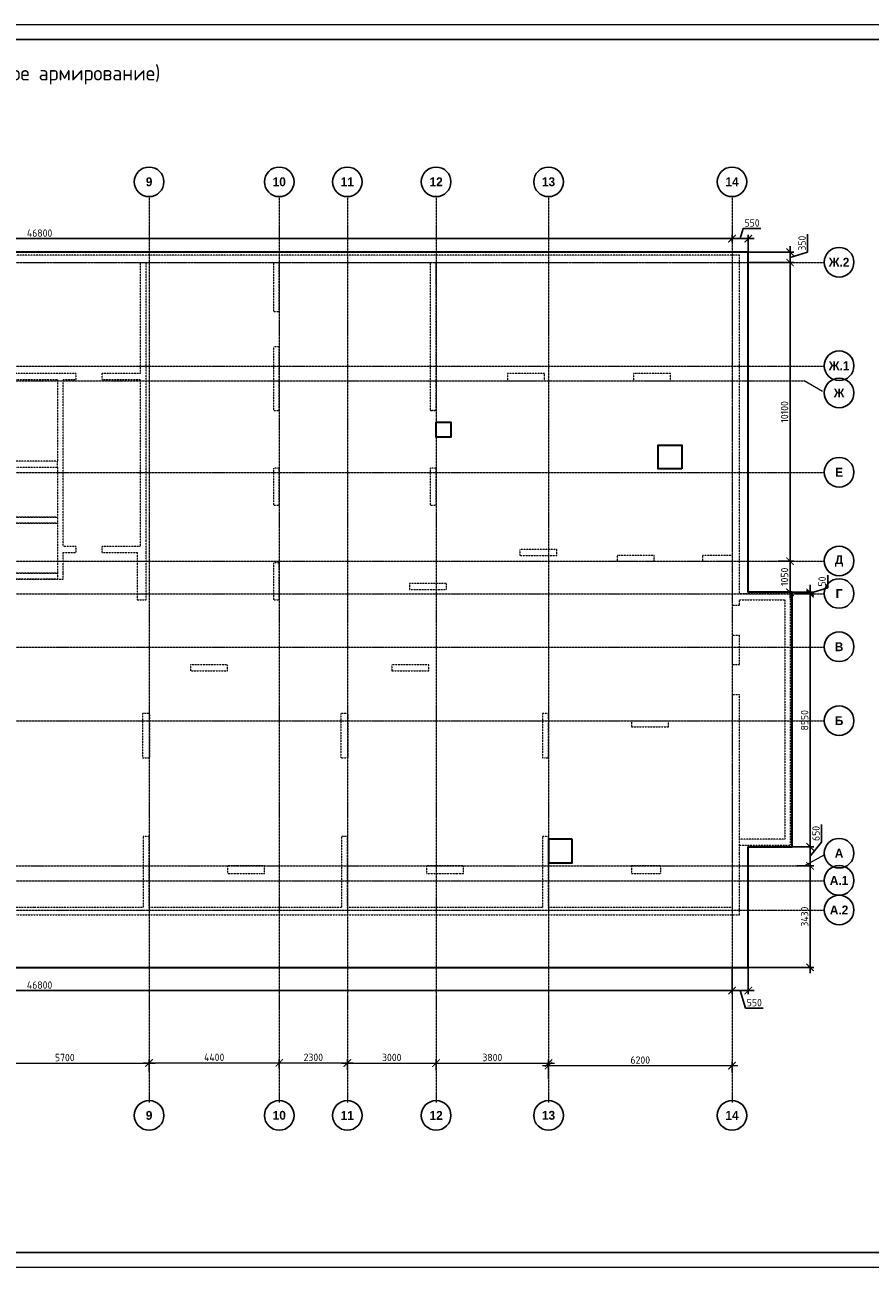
# Model space of a CAD drawing. Header units: millimetres. Extents: x -56135 to 1694203, y -446411 to -23139.
# Tile 144 of 256: x 751999 to 780565, y -194785 to -152785. Entities that reach past the tile are written whole.
import ezdxf

# ---------------------------------------------------------------- set-up
doc = ezdxf.new("R2010")
doc.units = ezdxf.units.MM
for name, pattern in [('01 Штриховая _4 мм_', [6, 3.5, -2.5]), ('______5', [1100, 800, -100, 100, -100]), ('осевая', [50.8, 31.75, -6.35, 6.35, -6.35])]:
    doc.linetypes.add(name, pattern=pattern)
for name, color, linetype, lineweight in [('0 Фундамент', 5, 'Continuous', 30), ('ВК_задание стр текст', 1, 'Continuous', 5), ('Оси', 40, '______5', 18), ('РАЗМЕРЫ', 1, 'Continuous', 9), ('СТЕНЫ', 3, 'Continuous', 30), ('ТОНКИЕ', 7, 'Continuous', 9), ('Узлы', 7, 'Continuous', 0)]:
    doc.layers.add(name, color=color, linetype=linetype, lineweight=lineweight)
doc.layers.add('ТОЛСТЫЕ_ОСНОВНЫЕ', color=6, linetype='Continuous')
doc.styles.add('Century Gothic', font='GOTHIC.TTF')
doc.styles.add('GOST-2.304_Type-B', font='GOST_Common.ttf')
doc.dimstyles.new('СПДС', dxfattribs={"dimscale": 100, "dimtxt": 2.5, "dimasz": 2.5, "dimexe": 1.25, "dimexo": 0, "dimtad": 1, "dimdec": 0, "dimtxsty": 'GOST-2.304_Type-B', "dimblk": 'ARCHTICK', "dimcen": 2.5, "dimdle": 2, "dimadec": 0, "dimazin": 2, "dimtfac": 0.75, "dimtdec": 0, "dimtmove": 1, "dimatfit": 3, "dimfxl": 1, "dimtolj": 1, "dimarcsym": 1})

# ---------------------------------------------------------------- blocks, each defined once
blk = doc.blocks.new('NSY101')
at = {"color": 0, "linetype": 'ByBlock', "lineweight": -2}
blk.add_circle((0, 0), 50, dxfattribs=at)
blk = doc.blocks.new('_ArchTick')
at = {"color": 0, "linetype": 'ByBlock', "const_width": 0.15}
blk.add_lwpolyline([(-0.5, -0.5), (0.5, 0.5)], dxfattribs=at)
blk = doc.blocks.new('*D1010')
at = {"layer": 'DEFPOINTS', "color": 0, "transparency": 16777216}
for p in [(495855, -133821), (501555, -133561), (501555, -133840)]:
    blk.add_point(p, dxfattribs=at)
at = {"layer": 'РАЗМЕРЫ', "color": 0, "lineweight": -2, "transparency": 16777216}
for p, q in [((495855, -133821), (495855, -133436)), ((501555, -133840), (501555, -133436)), ((495655, -133561), (501755, -133561))]:
    blk.add_line(p, q, dxfattribs=at)
at = {"layer": 'РАЗМЕРЫ', "color": 0, "lineweight": -2, "transparency": 16777216, "xscale": 250, "yscale": 250, "zscale": 250, "rotation": 180}
blk.add_blockref('_ArchTick', (495855, -133561), dxfattribs=at)
at = {"layer": 'РАЗМЕРЫ', "color": 0, "lineweight": -2, "transparency": 16777216, "xscale": 250, "yscale": 250, "zscale": 250}
blk.add_blockref('_ArchTick', (501555, -133561), dxfattribs=at)
at = {"layer": 'РАЗМЕРЫ', "color": 0, "transparency": 16777216, "insert": (498705, -133373), "char_height": 250, "attachment_point": 5, "style": 'GOST-2.304_Type-B'}
blk.add_mtext('\\A1;5700', dxfattribs=at)
blk = doc.blocks.new('*D1011')
at = {"layer": 'DEFPOINTS', "color": 0, "transparency": 16777216}
for p in [(505955, -133554), (501555, -133840), (505955, -133736)]:
    blk.add_point(p, dxfattribs=at)
at = {"layer": 'РАЗМЕРЫ', "color": 0, "lineweight": -2, "transparency": 16777216}
for p, q in [((501355, -133554), (506155, -133554)), ((501555, -133840), (501555, -133429)), ((505955, -133736), (505955, -133429))]:
    blk.add_line(p, q, dxfattribs=at)
at = {"layer": 'РАЗМЕРЫ', "color": 0, "lineweight": -2, "transparency": 16777216, "xscale": 250, "yscale": 250, "zscale": 250, "rotation": 180}
blk.add_blockref('_ArchTick', (501555, -133554), dxfattribs=at)
at = {"layer": 'РАЗМЕРЫ', "color": 0, "lineweight": -2, "transparency": 16777216, "xscale": 250, "yscale": 250, "zscale": 250}
blk.add_blockref('_ArchTick', (505955, -133554), dxfattribs=at)
at = {"layer": 'РАЗМЕРЫ', "color": 0, "transparency": 16777216, "insert": (503755, -133366), "char_height": 250, "attachment_point": 5, "style": 'GOST-2.304_Type-B'}
blk.add_mtext('\\A1;4400', dxfattribs=at)
blk = doc.blocks.new('*D1012')
at = {"layer": 'DEFPOINTS', "color": 0, "transparency": 16777216}
for p in [(508255, -133554), (505955, -133736), (508255, -133793)]:
    blk.add_point(p, dxfattribs=at)
at = {"layer": 'РАЗМЕРЫ', "color": 0, "lineweight": -2, "transparency": 16777216}
for p, q in [((505755, -133554), (508455, -133554)), ((505955, -133736), (505955, -133429)), ((508255, -133793), (508255, -133429))]:
    blk.add_line(p, q, dxfattribs=at)
at = {"layer": 'РАЗМЕРЫ', "color": 0, "lineweight": -2, "transparency": 16777216, "xscale": 250, "yscale": 250, "zscale": 250, "rotation": 180}
blk.add_blockref('_ArchTick', (505955, -133554), dxfattribs=at)
at = {"layer": 'РАЗМЕРЫ', "color": 0, "lineweight": -2, "transparency": 16777216, "xscale": 250, "yscale": 250, "zscale": 250}
blk.add_blockref('_ArchTick', (508255, -133554), dxfattribs=at)
at = {"layer": 'РАЗМЕРЫ', "color": 0, "transparency": 16777216, "insert": (507105, -133366), "char_height": 250, "attachment_point": 5, "style": 'GOST-2.304_Type-B'}
blk.add_mtext('\\A1;2300', dxfattribs=at)
blk = doc.blocks.new('*D1013')
at = {"layer": 'DEFPOINTS', "color": 0, "transparency": 16777216}
for p in [(511255, -133558), (508255, -133793), (511255, -133811)]:
    blk.add_point(p, dxfattribs=at)
at = {"layer": 'РАЗМЕРЫ', "color": 0, "lineweight": -2, "transparency": 16777216}
for p, q in [((508055, -133558), (511455, -133558)), ((508255, -133793), (508255, -133433)), ((511255, -133811), (511255, -133433))]:
    blk.add_line(p, q, dxfattribs=at)
at = {"layer": 'РАЗМЕРЫ', "color": 0, "lineweight": -2, "transparency": 16777216, "xscale": 250, "yscale": 250, "zscale": 250, "rotation": 180}
blk.add_blockref('_ArchTick', (508255, -133558), dxfattribs=at)
at = {"layer": 'РАЗМЕРЫ', "color": 0, "lineweight": -2, "transparency": 16777216, "xscale": 250, "yscale": 250, "zscale": 250}
blk.add_blockref('_ArchTick', (511255, -133558), dxfattribs=at)
at = {"layer": 'РАЗМЕРЫ', "color": 0, "transparency": 16777216, "insert": (509755, -133371), "char_height": 250, "attachment_point": 5, "style": 'GOST-2.304_Type-B'}
blk.add_mtext('\\A1;3000', dxfattribs=at)
blk = doc.blocks.new('*D1014')
at = {"layer": 'DEFPOINTS', "color": 0, "transparency": 16777216}
for p in [(515055, -133560), (511255, -133811), (515055, -134097)]:
    blk.add_point(p, dxfattribs=at)
at = {"layer": 'РАЗМЕРЫ', "color": 0, "lineweight": -2, "transparency": 16777216}
for p, q in [((511055, -133560), (515255, -133560)), ((511255, -133811), (511255, -133435)), ((515055, -134097), (515055, -133435))]:
    blk.add_line(p, q, dxfattribs=at)
at = {"layer": 'РАЗМЕРЫ', "color": 0, "lineweight": -2, "transparency": 16777216, "xscale": 250, "yscale": 250, "zscale": 250, "rotation": 180}
blk.add_blockref('_ArchTick', (511255, -133560), dxfattribs=at)
at = {"layer": 'РАЗМЕРЫ', "color": 0, "lineweight": -2, "transparency": 16777216, "xscale": 250, "yscale": 250, "zscale": 250}
blk.add_blockref('_ArchTick', (515055, -133560), dxfattribs=at)
at = {"layer": 'РАЗМЕРЫ', "color": 0, "transparency": 16777216, "insert": (513155, -133372), "char_height": 250, "attachment_point": 5, "style": 'GOST-2.304_Type-B'}
blk.add_mtext('\\A1;3800', dxfattribs=at)
blk = doc.blocks.new('*D2136')
at = {"layer": 'DEFPOINTS', "color": 0, "transparency": 16777216}
for p in [(521255, -133647), (521255, -133875), (515055, -134097)]:
    blk.add_point(p, dxfattribs=at)
at = {"layer": 'РАЗМЕРЫ', "color": 0, "lineweight": -2, "transparency": 16777216}
for p, q in [((515055, -134097), (515055, -133522)), ((521255, -133875), (521255, -133522)), ((514855, -133647), (521455, -133647))]:
    blk.add_line(p, q, dxfattribs=at)
at = {"layer": 'РАЗМЕРЫ', "color": 0, "lineweight": -2, "transparency": 16777216, "xscale": 250, "yscale": 250, "zscale": 250, "rotation": 180}
blk.add_blockref('_ArchTick', (515055, -133647), dxfattribs=at)
at = {"layer": 'РАЗМЕРЫ', "color": 0, "lineweight": -2, "transparency": 16777216, "xscale": 250, "yscale": 250, "zscale": 250}
blk.add_blockref('_ArchTick', (521255, -133647), dxfattribs=at)
at = {"layer": 'РАЗМЕРЫ', "color": 0, "transparency": 16777216, "insert": (518155, -133460), "char_height": 250, "attachment_point": 5, "style": 'GOST-2.304_Type-B'}
blk.add_mtext('\\A1;6200', dxfattribs=at)
blk = doc.blocks.new('*D1083')
at = {"layer": 'DEFPOINTS', "color": 0, "transparency": 16777216}
for p in [(775897, -160013), (775897, -160132), (729097, -160470)]:
    blk.add_point(p, dxfattribs=at)
at = {"layer": 'РАЗМЕРЫ', "color": 0, "lineweight": -2, "transparency": 16777216}
for p, q in [((728897, -160013), (776097, -160013)), ((729097, -160470), (729097, -159888)), ((775897, -160132), (775897, -159888))]:
    blk.add_line(p, q, dxfattribs=at)
at = {"layer": 'РАЗМЕРЫ', "color": 0, "lineweight": -2, "transparency": 16777216, "xscale": 250, "yscale": 250, "zscale": 250, "rotation": 180}
blk.add_blockref('_ArchTick', (729097, -160013), dxfattribs=at)
at = {"layer": 'РАЗМЕРЫ', "color": 0, "lineweight": -2, "transparency": 16777216, "xscale": 250, "yscale": 250, "zscale": 250}
blk.add_blockref('_ArchTick', (775897, -160013), dxfattribs=at)
at = {"layer": 'РАЗМЕРЫ', "color": 0, "transparency": 16777216, "insert": (752497, -159826), "char_height": 250, "attachment_point": 5, "style": 'GOST-2.304_Type-B'}
blk.add_mtext('\\A1;46800', dxfattribs=at)
blk = doc.blocks.new('*D1084')
at = {"layer": 'DEFPOINTS', "color": 0, "transparency": 16777216}
for p in [(776447, -160013), (775897, -160132), (776447, -160470)]:
    blk.add_point(p, dxfattribs=at)
at = {"layer": 'РАЗМЕРЫ', "color": 0, "lineweight": -2, "transparency": 16777216}
for p, q in [((775697, -160013), (776647, -160013)), ((775897, -160132), (775897, -159888)), ((776172, -160013), (776275, -159670)), ((776275, -159670), (776875, -159670)), ((776447, -160470), (776447, -159888))]:
    blk.add_line(p, q, dxfattribs=at)
at = {"layer": 'РАЗМЕРЫ', "color": 0, "lineweight": -2, "transparency": 16777216, "xscale": 250, "yscale": 250, "zscale": 250, "rotation": 180}
blk.add_blockref('_ArchTick', (775897, -160013), dxfattribs=at)
at = {"layer": 'РАЗМЕРЫ', "color": 0, "lineweight": -2, "transparency": 16777216, "xscale": 250, "yscale": 250, "zscale": 250}
blk.add_blockref('_ArchTick', (776447, -160013), dxfattribs=at)
at = {"layer": 'РАЗМЕРЫ', "color": 0, "transparency": 16777216, "insert": (776575, -159482), "char_height": 250, "attachment_point": 5, "style": 'GOST-2.304_Type-B'}
blk.add_mtext('\\A1;550', dxfattribs=at)
blk = doc.blocks.new('*D1085')
at = {"layer": 'DEFPOINTS', "color": 0, "transparency": 16777216}
for p in [(776447, -160470), (776447, -160820), (777859, -160820)]:
    blk.add_point(p, dxfattribs=at)
at = {"layer": 'РАЗМЕРЫ', "color": 0, "lineweight": -2, "transparency": 16777216}
for p, q in [((778453, -160467), (778453, -159867)), ((777859, -160270), (777859, -161020)), ((776447, -160470), (777984, -160470)), ((776447, -160820), (777984, -160820)), ((777859, -160645), (778453, -160467))]:
    blk.add_line(p, q, dxfattribs=at)
at = {"layer": 'РАЗМЕРЫ', "color": 0, "lineweight": -2, "transparency": 16777216, "xscale": 250, "yscale": 250, "zscale": 250}
for p, rotation in [((777859, -160470), 90), ((777859, -160820), 270)]:
    blk.add_blockref('_ArchTick', p, dxfattribs=dict(at, rotation=rotation))
at = {"layer": 'РАЗМЕРЫ', "color": 0, "transparency": 16777216, "insert": (778265, -160167), "char_height": 250, "attachment_point": 5, "rotation": 90, "style": 'GOST-2.304_Type-B'}
blk.add_mtext('\\A1;350', dxfattribs=at)
blk = doc.blocks.new('*D1086')
at = {"layer": 'DEFPOINTS', "color": 0, "transparency": 16777216}
for p in [(776447, -160820), (777447, -170920), (777859, -170920)]:
    blk.add_point(p, dxfattribs=at)
at = {"layer": 'РАЗМЕРЫ', "color": 0, "lineweight": -2, "transparency": 16777216}
for p, q in [((776447, -160820), (777984, -160820)), ((777859, -160620), (777859, -171120)), ((777447, -170920), (777984, -170920))]:
    blk.add_line(p, q, dxfattribs=at)
at = {"layer": 'РАЗМЕРЫ', "color": 0, "lineweight": -2, "transparency": 16777216, "xscale": 250, "yscale": 250, "zscale": 250}
for p, rotation in [((777859, -160820), 90), ((777859, -170920), 270)]:
    blk.add_blockref('_ArchTick', p, dxfattribs=dict(at, rotation=rotation))
at = {"layer": 'РАЗМЕРЫ', "color": 0, "transparency": 16777216, "insert": (777672, -165870), "char_height": 250, "attachment_point": 5, "rotation": 90, "style": 'GOST-2.304_Type-B'}
blk.add_mtext('\\A1;10100', dxfattribs=at)
blk = doc.blocks.new('*D1087')
at = {"layer": 'DEFPOINTS', "color": 0, "transparency": 16777216}
for p in [(777447, -170920), (777453, -171970), (777859, -171970)]:
    blk.add_point(p, dxfattribs=at)
at = {"layer": 'РАЗМЕРЫ', "color": 0, "lineweight": -2, "transparency": 16777216}
for p, q in [((777447, -170920), (777984, -170920)), ((777859, -170720), (777859, -172170)), ((777453, -171970), (777984, -171970))]:
    blk.add_line(p, q, dxfattribs=at)
at = {"layer": 'РАЗМЕРЫ', "color": 0, "lineweight": -2, "transparency": 16777216, "xscale": 250, "yscale": 250, "zscale": 250}
for p, rotation in [((777859, -170920), 90), ((777859, -171970), 270)]:
    blk.add_blockref('_ArchTick', p, dxfattribs=dict(at, rotation=rotation))
at = {"layer": 'РАЗМЕРЫ', "color": 0, "transparency": 16777216, "insert": (777672, -171445), "char_height": 250, "attachment_point": 5, "rotation": 90, "style": 'GOST-2.304_Type-B'}
blk.add_mtext('\\A1;1050', dxfattribs=at)
blk = doc.blocks.new('*D1088')
at = {"layer": 'DEFPOINTS', "color": 0, "transparency": 16777216}
for p in [(777927, -171970), (778019, -172020), (778537, -171970)]:
    blk.add_point(p, dxfattribs=at)
at = {"layer": 'РАЗМЕРЫ', "color": 0, "lineweight": -2, "transparency": 16777216}
for p, q in [((778537, -171970), (778537, -171720)), ((779130, -171817), (779130, -171392)), ((777927, -171970), (778662, -171970)), ((778019, -172020), (778662, -172020)), ((778537, -171995), (779130, -171817)), ((778537, -172020), (778537, -171970)), ((778537, -172020), (778537, -171970)), ((778537, -172020), (778537, -172270))]:
    blk.add_line(p, q, dxfattribs=at)
at = {"layer": 'РАЗМЕРЫ', "color": 0, "lineweight": -2, "transparency": 16777216, "xscale": 250, "yscale": 250, "zscale": 250}
for p, rotation in [((778537, -171970), 270), ((778537, -172020), 90)]:
    blk.add_blockref('_ArchTick', p, dxfattribs=dict(at, rotation=rotation))
at = {"layer": 'РАЗМЕРЫ', "color": 0, "transparency": 16777216, "insert": (778943, -171605), "char_height": 250, "attachment_point": 5, "rotation": 90, "style": 'GOST-2.304_Type-B'}
blk.add_mtext('\\A1;50', dxfattribs=at)
blk = doc.blocks.new('*D1089')
at = {"layer": 'DEFPOINTS', "color": 0, "transparency": 16777216}
for p in [(778340, -172020), (777927, -180570), (778537, -180570)]:
    blk.add_point(p, dxfattribs=at)
at = {"layer": 'РАЗМЕРЫ', "color": 0, "lineweight": -2, "transparency": 16777216}
for p, q in [((778340, -172020), (778662, -172020)), ((778537, -171820), (778537, -180770)), ((777927, -180570), (778662, -180570))]:
    blk.add_line(p, q, dxfattribs=at)
at = {"layer": 'РАЗМЕРЫ', "color": 0, "lineweight": -2, "transparency": 16777216, "xscale": 250, "yscale": 250, "zscale": 250}
for p, rotation in [((778537, -172020), 90), ((778537, -180570), 270)]:
    blk.add_blockref('_ArchTick', p, dxfattribs=dict(at, rotation=rotation))
at = {"layer": 'РАЗМЕРЫ', "color": 0, "transparency": 16777216, "insert": (778349, -176295), "char_height": 250, "attachment_point": 5, "rotation": 90, "style": 'GOST-2.304_Type-B'}
blk.add_mtext('\\A1;8550', dxfattribs=at)
blk = doc.blocks.new('*D1090')
at = {"layer": 'DEFPOINTS', "color": 0, "transparency": 16777216}
for p in [(778294, -180570), (778093, -181220), (778537, -181220)]:
    blk.add_point(p, dxfattribs=at)
at = {"layer": 'РАЗМЕРЫ', "color": 0, "lineweight": -2, "transparency": 16777216}
for p, q in [((778924, -180422), (778924, -179822)), ((778294, -180570), (778662, -180570)), ((778537, -180370), (778537, -181420)), ((778537, -180895), (778924, -180422)), ((778093, -181220), (778662, -181220))]:
    blk.add_line(p, q, dxfattribs=at)
at = {"layer": 'РАЗМЕРЫ', "color": 0, "lineweight": -2, "transparency": 16777216, "xscale": 250, "yscale": 250, "zscale": 250}
for p, rotation in [((778537, -180570), 90), ((778537, -181220), 270)]:
    blk.add_blockref('_ArchTick', p, dxfattribs=dict(at, rotation=rotation))
at = {"layer": 'РАЗМЕРЫ', "color": 0, "transparency": 16777216, "insert": (778736, -180122), "char_height": 250, "attachment_point": 5, "rotation": 90, "style": 'GOST-2.304_Type-B'}
blk.add_mtext('\\A1;650', dxfattribs=at)
blk = doc.blocks.new('*D1091')
at = {"layer": 'DEFPOINTS', "color": 0, "transparency": 16777216}
for p in [(778093, -181220), (776447, -184650), (778537, -184650)]:
    blk.add_point(p, dxfattribs=at)
at = {"layer": 'РАЗМЕРЫ', "color": 0, "lineweight": -2, "transparency": 16777216}
for p, q in [((778093, -181220), (778662, -181220)), ((778537, -181020), (778537, -184850)), ((776447, -184650), (778662, -184650))]:
    blk.add_line(p, q, dxfattribs=at)
at = {"layer": 'РАЗМЕРЫ', "color": 0, "lineweight": -2, "transparency": 16777216, "xscale": 250, "yscale": 250, "zscale": 250}
for p, rotation in [((778537, -181220), 90), ((778537, -184650), 270)]:
    blk.add_blockref('_ArchTick', p, dxfattribs=dict(at, rotation=rotation))
at = {"layer": 'РАЗМЕРЫ', "color": 0, "transparency": 16777216, "insert": (778349, -182935), "char_height": 250, "attachment_point": 5, "rotation": 90, "style": 'GOST-2.304_Type-B'}
blk.add_mtext('\\A1;3430', dxfattribs=at)
blk = doc.blocks.new('*D1092')
at = {"layer": 'DEFPOINTS', "color": 0, "transparency": 16777216}
for p in [(775897, -184650), (776447, -184650), (775897, -185434)]:
    blk.add_point(p, dxfattribs=at)
at = {"layer": 'РАЗМЕРЫ', "color": 0, "lineweight": -2, "transparency": 16777216}
for p, q in [((775897, -184650), (775897, -185559)), ((776447, -184650), (776447, -185559)), ((776647, -185434), (775697, -185434)), ((776172, -185434), (776350, -186028)), ((776350, -186028), (776950, -186028))]:
    blk.add_line(p, q, dxfattribs=at)
at = {"layer": 'РАЗМЕРЫ', "color": 0, "lineweight": -2, "transparency": 16777216, "xscale": 250, "yscale": 250, "zscale": 250, "rotation": 180}
blk.add_blockref('_ArchTick', (775897, -185434), dxfattribs=at)
at = {"layer": 'РАЗМЕРЫ', "color": 0, "lineweight": -2, "transparency": 16777216, "xscale": 250, "yscale": 250, "zscale": 250}
blk.add_blockref('_ArchTick', (776447, -185434), dxfattribs=at)
at = {"layer": 'РАЗМЕРЫ', "color": 0, "transparency": 16777216, "insert": (776650, -185840), "char_height": 250, "attachment_point": 5, "style": 'GOST-2.304_Type-B'}
blk.add_mtext('\\A1;550', dxfattribs=at)
blk = doc.blocks.new('*D1093')
at = {"layer": 'DEFPOINTS', "color": 0, "transparency": 16777216}
for p in [(775897, -184650), (729097, -185232), (729097, -185434)]:
    blk.add_point(p, dxfattribs=at)
at = {"layer": 'РАЗМЕРЫ', "color": 0, "lineweight": -2, "transparency": 16777216}
for p, q in [((775897, -184650), (775897, -185559)), ((776097, -185434), (728897, -185434)), ((729097, -185232), (729097, -185559))]:
    blk.add_line(p, q, dxfattribs=at)
at = {"layer": 'РАЗМЕРЫ', "color": 0, "lineweight": -2, "transparency": 16777216, "xscale": 250, "yscale": 250, "zscale": 250, "rotation": 180}
blk.add_blockref('_ArchTick', (729097, -185434), dxfattribs=at)
at = {"layer": 'РАЗМЕРЫ', "color": 0, "lineweight": -2, "transparency": 16777216, "xscale": 250, "yscale": 250, "zscale": 250}
blk.add_blockref('_ArchTick', (775897, -185434), dxfattribs=at)
at = {"layer": 'РАЗМЕРЫ', "color": 0, "transparency": 16777216, "insert": (752497, -185247), "char_height": 250, "attachment_point": 5, "style": 'GOST-2.304_Type-B'}
blk.add_mtext('\\A1;46800', dxfattribs=at)
blk = doc.blocks.new('*U43')
at = {"layer": 'ТОЛСТЫЕ_ОСНОВНЫЕ', "color": 6}
blk.add_lwpolyline([(20, 5), (886, 5), (886, 415), (20, 415)], close=True, dxfattribs=at)
at = {"layer": 'ТОНКИЕ'}
blk.add_lwpolyline([(0, 0), (891, 0), (891, 420), (0, 420)], close=True, dxfattribs=at)
blk = doc.blocks.new('ов')
at = {"layer": '0 Фундамент', "lineweight": 30}
blk.add_lwpolyline([(720980, -157611), (720180, -157611), (720180, -156811), (720980, -156811)], close=True, dxfattribs=at)
blk = doc.blocks.new('вк')
at = {"layer": '0 Фундамент', "color": 5, "ltscale": 100}
for p, q in [((-521352, -942718), (-521352, -943318)), ((-521352, -943318), (-520752, -943318))]:
    blk.add_line(p, q, dxfattribs=at)
for points in [[(-525152, -928418), (-524652, -928418), (-524652, -928918), (-525152, -928918)], [(-520552, -942518), (-521352, -942518), (-521352, -943318), (-520552, -943318)]]:
    blk.add_lwpolyline(points, close=True, dxfattribs=at)
blk = doc.blocks.new('стены  тп')
at = {"layer": 'СТЕНЫ', "color": 251, "linetype": '01 Штриховая _4 мм_', "lineweight": 0, "true_color": 0x636466}
for p, q in [((589762, -316376, 3100), (542387, -316376, 3100)), ((542712, -316626, 3100), (569512, -316626, 3100)), ((569512, -316626, 3100), (569512, -320376, 3100)), ((569712, -316626, 3100), (579312, -316626, 3100)), ((569712, -326014, 3100), (569712, -316626, 3100)), ((574012, -316626, 3100), (574012, -318276, 3100)), ((574212, -318276, 3100), (574212, -316626, 3100)), ((579312, -316626, 3100), (579312, -317376, 3100)), ((579312, -316626, 3100), (579312, -321626, 3100)), ((579512, -316626, 3100), (585086, -316626, 3100)), ((579512, -317376, 3100), (579512, -316626, 3100)), ((579512, -321626, 3100), (579512, -316626, 3100)), ((585086, -316626, 3100), (589512, -316626, 3100)), ((589512, -316626, 3100), (589512, -326526, 3100)), ((589762, -327826, 3100), (589762, -316376, 3100)), ((574012, -319476, 3100), (574012, -321626, 3100)), ((574212, -321626, 3100), (574212, -319476, 3100)), ((567332, -320376, 3100), (563962, -320376, 3100)), ((567332, -320376, 3100), (567332, -320576, 3100)), ((568232, -320576, 3100), (568232, -320376, 3100)), ((569512, -320376, 3100), (568232, -320376, 3100)), ((582172, -320376, 3100), (581922, -320376, 3100)), ((581922, -320376, 3100), (581922, -320626, 3100)), ((582292, -320376, 3100), (582172, -320376, 3100)), ((582172, -320376, 3100), (582172, -320376, 3100)), ((583172, -320376, 3100), (582292, -320376, 3100)), ((583172, -320496, 3100), (583172, -320376, 3100)), ((586312, -320376, 3100), (586187, -320376, 3100)), ((586187, -320376, 3100), (586187, -320626, 3100)), ((587312, -320376, 3100), (586312, -320376, 3100)), ((587437, -320376, 3100), (587312, -320376, 3100)), ((587437, -320626, 3100), (587437, -320376, 3100)), ((564942, -320576, 3100), (566712, -320576, 3100)), ((566712, -320576, 3100), (566712, -323346, 3100)), ((566912, -320576, 3100), (567332, -320576, 3100)), ((566912, -326226, 3100), (566912, -320576, 3100)), ((568232, -320576, 3100), (569512, -320576, 3100)), ((569512, -320576, 3100), (569512, -326226, 3100)), ((581922, -320626, 3100), (582172, -320626, 3100)), ((582172, -320626, 3100), (582292, -320626, 3100)), ((582292, -320626, 3100), (583172, -320626, 3100)), ((583172, -320626, 3100), (583172, -320496, 3100)), ((586187, -320626, 3100), (586312, -320626, 3100)), ((586312, -320626, 3100), (587312, -320626, 3100)), ((587312, -320626, 3100), (587437, -320626, 3100)), ((574012, -321626, 3100), (574212, -321626, 3100)), ((579312, -321626, 3100), (579512, -321626, 3100)), ((566712, -323346, 3100), (564942, -323346, 3100)), ((564942, -323546, 3100), (566712, -323546, 3100)), ((566712, -323546, 3100), (566712, -325236, 3100)), ((574212, -323576, 3100), (574012, -323576, 3100)), ((574012, -323576, 3100), (574012, -324826, 3100)), ((574212, -323696, 3100), (574212, -323576, 3100)), ((574212, -324826, 3100), (574212, -323696, 3100)), ((579392, -323576, 3100), (579312, -323576, 3100)), ((579312, -323576, 3100), (579312, -323696, 3100)), ((579312, -323696, 3100), (579312, -324826, 3100)), ((579512, -323576, 3100), (579392, -323576, 3100)), ((579512, -324826, 3100), (579512, -323576, 3100)), ((574012, -324826, 3100), (574132, -324826, 3100)), ((574132, -324826, 3100), (574212, -324826, 3100)), ((579312, -324826, 3100), (579432, -324826, 3100)), ((579432, -324826, 3100), (579512, -324826, 3100)), ((566712, -325236, 3100), (564942, -325236, 3100)), ((564942, -325436, 3100), (566712, -325436, 3100)), ((566712, -325436, 3100), (566712, -327126, 3100)), ((567332, -326226, 3100), (566912, -326226, 3100)), ((567332, -326226, 3100), (567332, -326426, 3100)), ((568232, -326426, 3100), (568232, -326226, 3100)), ((569512, -326226, 3100), (568232, -326226, 3100)), ((569712, -326426, 3100), (569712, -326014, 3100)), ((583587, -326326, 3100), (582337, -326326, 3100)), ((582337, -326326, 3100), (582337, -326526, 3100)), ((583587, -326526, 3100), (583587, -326326, 3100)), ((566912, -327126, 3100), (566912, -326426, 3100)), ((566912, -326426, 3100), (567332, -326426, 3100)), ((568232, -326426, 3100), (569412, -326426, 3100)), ((569412, -326426, 3100), (569412, -328026, 3100)), ((569712, -328026, 3100), (569712, -326426, 3100)), ((582337, -326526, 3100), (583587, -326526, 3100)), ((586882, -326526, 3100), (585632, -326526, 3100)), ((585632, -326526, 3100), (585632, -326646, 3100)), ((585632, -326646, 3100), (585632, -326726, 3100)), ((585632, -326726, 3100), (586882, -326726, 3100)), ((586882, -326646, 3100), (586882, -326526, 3100)), ((586882, -326726, 3100), (586882, -326646, 3100)), ((589512, -326526, 3100), (588512, -326526, 3100)), ((588512, -326526, 3100), (588512, -326646, 3100)), ((588512, -326646, 3100), (588512, -326726, 3100)), ((588512, -326726, 3100), (589512, -326726, 3100)), ((589512, -326726, 3100), (589512, -328226, 3100)), ((566712, -327126, 3100), (564942, -327126, 3100)), ((566912, -327326, 3100), (566912, -327126, 3100)), ((574012, -326776, 3100), (574012, -328026, 3100)), ((574212, -326776, 3100), (574012, -326776, 3100)), ((574212, -328026, 3100), (574212, -326776, 3100)), ((564742, -327326, 3100), (566912, -327326, 3100)), ((579862, -327476, 3100), (578612, -327476, 3100)), ((578612, -327476, 3100), (578612, -327676, 3100)), ((579862, -327676, 3100), (579862, -327476, 3100)), ((578612, -327676, 3100), (579862, -327676, 3100)), ((591492, -327826, 3100), (589762, -327826, 3100)), ((591492, -328026, 3100), (591492, -327826, 3100)), ((569412, -328026, 3100), (569712, -328026, 3100)), ((574012, -328026, 3100), (574212, -328026, 3100)), ((589762, -328226, 3100), (589512, -328226, 3100)), ((589762, -328026, 3100), (591292, -328026, 3100)), ((589762, -328226, 3100), (589762, -328026, 3100)), ((591292, -328026, 3100), (591292, -336126, 3100)), ((591492, -336326, 3100), (591492, -328026, 3100)), ((589512, -329226, 3100), (589762, -329226, 3100)), ((589512, -329226, 3100), (589512, -329626, 3100)), ((589762, -330226, 3100), (589762, -329226, 3100)), ((589512, -329626, 3100), (589512, -329746, 3100)), ((589512, -329746, 3100), (589512, -330226, 3100)), ((572462, -330226, 3100), (571212, -330226, 3100)), ((571212, -330226, 3100), (571212, -330426, 3100)), ((571212, -330426, 3100), (572462, -330426, 3100)), ((572462, -330426, 3100), (572462, -330226, 3100)), ((579262, -330226, 3100), (578012, -330226, 3100)), ((578012, -330226, 3100), (578012, -330426, 3100)), ((578012, -330426, 3100), (579262, -330426, 3100)), ((579262, -330426, 3100), (579262, -330226, 3100)), ((589762, -330226, 3100), (589512, -330226, 3100)), ((589512, -331226, 3100), (589512, -338426, 3100)), ((589512, -331226, 3100), (589762, -331226, 3100)), ((589762, -336626, 3100), (589762, -331226, 3100)), ((569837, -331876, 3100), (569587, -331876, 3100)), ((569587, -331876, 3100), (569587, -332306, 3100)), ((569837, -331996, 3100), (569837, -331876, 3100)), ((569837, -333376, 3100), (569837, -331996, 3100)), ((576537, -331876, 3100), (576287, -331876, 3100)), ((576287, -331876, 3100), (576287, -331876, 3100)), ((576287, -331876, 3100), (576287, -331996, 3100)), ((576287, -331996, 3100), (576287, -333376, 3100)), ((576537, -331996, 3100), (576537, -331876, 3100)), ((576537, -333376, 3100), (576537, -331996, 3100)), ((583112, -331876, 3100), (583112, -331996, 3100)), ((583192, -331876, 3100), (583112, -331876, 3100)), ((583112, -331996, 3100), (583112, -333376, 3100)), ((583312, -331876, 3100), (583192, -331876, 3100)), ((583312, -333376, 3100), (583312, -331876, 3100)), ((587362, -332126, 3100), (586112, -332126, 3100)), ((586112, -332126, 3100), (586112, -332326, 3100)), ((587362, -332326, 3100), (587362, -332126, 3100)), ((569587, -332306, 3100), (569587, -332426, 3100)), ((569587, -332426, 3100), (569587, -333376, 3100)), ((586112, -332326, 3100), (587362, -332326, 3100)), ((569587, -333376, 3100), (569812, -333376, 3100)), ((569812, -333376, 3100), (569837, -333376, 3100)), ((576287, -333376, 3100), (576512, -333376, 3100)), ((576512, -333376, 3100), (576537, -333376, 3100)), ((583112, -333376, 3100), (583192, -333376, 3100)), ((583192, -333376, 3100), (583312, -333376, 3100)), ((583312, -333376, 3100), (583312, -333376, 3100)), ((569692, -336026, 3100), (569612, -336026, 3100)), ((569612, -336026, 3100), (569612, -336146, 3100)), ((569612, -336146, 3100), (569612, -338426, 3100)), ((569812, -336026, 3100), (569692, -336026, 3100)), ((569812, -338426, 3100), (569812, -336026, 3100)), ((576512, -336026, 3100), (576312, -336026, 3100)), ((576312, -336026, 3100), (576312, -336146, 3100)), ((576312, -336146, 3100), (576312, -338426, 3100)), ((576512, -336146, 3100), (576512, -336026, 3100)), ((576512, -338426, 3100), (576512, -336146, 3100)), ((583192, -336026, 3100), (583112, -336026, 3100)), ((583112, -336026, 3100), (583112, -336146, 3100)), ((583112, -336146, 3100), (583112, -338426, 3100)), ((583312, -336026, 3100), (583192, -336026, 3100)), ((583312, -338426, 3100), (583312, -336026, 3100)), ((591292, -336126, 3100), (589762, -336126, 3100)), ((589762, -336326, 3100), (591492, -336326, 3100)), ((589762, -338676, 3100), (589762, -336626, 3100)), ((572713, -337026, 3100), (572463, -337026, 3100)), ((572463, -337026, 3100), (572463, -337276, 3100)), ((572833, -337026, 3100), (572713, -337026, 3100)), ((573713, -337026, 3100), (572833, -337026, 3100)), ((573713, -337276, 3100), (573713, -337026, 3100)), ((579312, -337026, 3100), (579187, -337026, 3100)), ((579187, -337026, 3100), (579187, -337276, 3100)), ((580192, -337026, 3100), (579312, -337026, 3100)), ((580312, -337026, 3100), (580192, -337026, 3100)), ((580437, -337026, 3100), (580312, -337026, 3100)), ((580437, -337276, 3100), (580437, -337026, 3100)), ((587112, -337026, 3100), (586112, -337026, 3100)), ((586112, -337026, 3100), (586112, -337276, 3100)), ((587112, -337276, 3100), (587112, -337026, 3100)), ((572463, -337276, 3100), (572713, -337276, 3100)), ((572713, -337276, 3100), (573543, -337276, 3100)), ((573543, -337276, 3100), (573663, -337276, 3100)), ((573663, -337276, 3100), (573713, -337276, 3100)), ((579187, -337276, 3100), (579312, -337276, 3100)), ((579312, -337276, 3100), (580192, -337276, 3100)), ((580192, -337276, 3100), (580312, -337276, 3100)), ((580312, -337276, 3100), (580437, -337276, 3100)), ((586112, -337276, 3100), (587112, -337276, 3100)), ((565812, -338426, 3100), (564112, -338426, 3100)), ((565932, -338426, 3100), (565812, -338426, 3100)), ((567632, -338426, 3100), (565932, -338426, 3100)), ((567752, -338426, 3100), (567632, -338426, 3100)), ((569612, -338426, 3100), (567752, -338426, 3100)), ((573542, -338426, 3100), (569812, -338426, 3100)), ((573662, -338426, 3100), (573542, -338426, 3100)), ((576312, -338426, 3100), (573662, -338426, 3100)), ((578212, -338426, 3100), (576512, -338426, 3100)), ((578332, -338426, 3100), (578212, -338426, 3100)), ((580192, -338426, 3100), (578332, -338426, 3100)), ((580312, -338426, 3100), (580192, -338426, 3100)), ((583112, -338426, 3100), (580312, -338426, 3100)), ((587602, -338426, 3100), (583312, -338426, 3100)), ((587852, -338426, 3100), (587602, -338426, 3100)), ((589512, -338426, 3100), (587852, -338426, 3100)), ((564162, -338676, 3100), (589512, -338676, 3100)), ((589512, -338676, 3100), (589762, -338676, 3100))]:
    blk.add_line(p, q, dxfattribs=at)
at = {"layer": 'СТЕНЫ', "color": 251, "linetype": '01 Штриховая _4 мм_', "lineweight": 0, "true_color": 0x636466, "transparency": 33554687}
for p, q in [((574012, -320376, 3100), (574012, -321626, 3100)), ((574212, -321626, 3100), (574212, -320376, 3100)), ((579312, -320376, 3100), (579312, -321626, 3100)), ((579512, -321626, 3100), (579512, -320376, 3100)), ((574012, -321626, 3100), (574212, -321626, 3100)), ((579312, -321626, 3100), (579512, -321626, 3100)), ((579512, -321626, 3100), (579312, -321626, 3100))]:
    blk.add_line(p, q, dxfattribs=at)
at = {"layer": 'СТЕНЫ', "color": 251, "linetype": '01 Штриховая _4 мм_', "lineweight": 0, "true_color": 0x636466, "elevation": 3100}
for points in [[(574012, -318276), (574212, -318276)], [(574212, -319476), (574012, -319476)]]:
    blk.add_lwpolyline(points, dxfattribs=at)
for points in [[(566712, -323346), (564942, -323346), (564942, -323546), (566712, -323546)], [(566712, -325436), (564942, -325436), (564942, -325236), (566712, -325236)], [(566712, -327326), (564942, -327326), (564942, -327126), (566712, -327126)]]:
    blk.add_lwpolyline(points, close=True, dxfattribs=at)
blk = doc.blocks.new('оси 2.2-2.3')
at = {"layer": 'Оси', "color": 16, "linetype": 'осевая', "lineweight": 0, "transparency": 33554687}
for p, q in [((501554.9, -104267.9), (501554.9, -134893.5)), ((505954.9, -104267.9), (505954.9, -134893.5)), ((508254.9, -104267.9), (508254.9, -134893.5)), ((511254.9, -104267.9), (511254.9, -134893.5)), ((515054.9, -104267.9), (515054.9, -134893.5)), ((521254.5, -104267.9), (521254.9, -134893.5)), ((468076.3, -106495.4), (524372.9, -106495.4)), ((468076.3, -109995.4), (524372.9, -109995.4)), ((468653.8, -110495.4), (523696.4, -110495.4)), ((468076.3, -113595.4), (524372.9, -113595.4)), ((468076.3, -116595.4), (524372.9, -116595.4)), ((468076.3, -117695.4), (524372.9, -117695.4)), ((468076.3, -119495.4), (524372.9, -119495.4)), ((468076.3, -121995.4), (524372.9, -121995.4)), ((468653.8, -126895.4), (523707.4, -126895.4)), ((468076.3, -127395.4), (524372.9, -127395.4)), ((468076.3, -128395.4), (524372.9, -128395.4))]:
    blk.add_line(p, q, dxfattribs=at)
at = {"layer": 'Оси', "color": 16, "linetype": '______5', "lineweight": 0, "transparency": 33554687}
for p, q in [((524311.9, -110850.8), (523696.4, -110495.4)), ((524376.4, -126525.7), (523707.4, -126895.4))]:
    blk.add_line(p, q, dxfattribs=at)
at = {"layer": 'Оси', "color": 16, "linetype": 'Continuous', "lineweight": 25, "transparency": 33554687, "xscale": 9.999999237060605, "yscale": 9.999999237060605, "zscale": 9.999999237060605}
for p in [(501554.4, -103767.9), (505954.4, -103767.9), (508254.4, -103767.9), (511254.4, -103767.9), (515054.4, -103767.9), (521254.4, -103767.9), (524872.8, -106485.2), (524872.8, -109985.2), (524872.8, -110905.2), (524872.8, -113585.2), (524872.8, -116585.2), (524872.8, -117685.2), (524872.8, -119485.2), (524872.8, -121985.2), (524872.8, -126465.2), (524872.8, -127385.2), (524872.8, -128385.2), (501554.4, -135329.4), (505954.4, -135329.4), (508254.4, -135329.4), (511254.4, -135329.4), (515054.4, -135329.4), (521254.4, -135329.4)]:
    blk.add_blockref('NSY101', p, dxfattribs=at)
at = {"layer": 'Оси', "color": 16, "linetype": 'Continuous', "lineweight": 25, "transparency": 33554687, "char_height": 300, "attachment_point": 5, "style": 'Century Gothic'}
for s, insert, width in [('\\A1;{\\fCentury Gothic|i0|b1;\\H300.000000;\\W1.000000;\\C16;9}\\P', (501554.4, -103767.9), 385), ('\\A1;{\\fCentury Gothic|i0|b1;\\H300.000000;\\W1.000000;\\C16;10}\\P', (505954.4, -103767.9), 620), ('\\A1;{\\fCentury Gothic|i0|b1;\\H300.000000;\\W1.000000;\\C16;11}\\P', (508254.4, -103767.9), 620), ('\\A1;{\\fCentury Gothic|i0|b1;\\H300.000000;\\W1.000000;\\C16;12}\\P', (511254.4, -103767.9), 620), ('\\A1;{\\fCentury Gothic|i0|b1;\\H300.000000;\\W1.000000;\\C16;13}\\P', (515054.4, -103767.9), 620), ('\\A1;{\\fCentury Gothic|i0|b1;\\H300.000000;\\W1.000000;\\C16;14}\\P', (521254.4, -103767.9), 620), ('\\A1;{\\fCentury Gothic|i0|b1;\\H300.000000;\\W1.000000;\\C16;Ж.2}\\P', (524872.8, -106485.2), 890), ('\\A1;{\\fCentury Gothic|i0|b1;\\H300.000000;\\W1.000000;\\C16;Ж.1}\\P', (524872.8, -109985.2), 890), ('\\A1;{\\fCentury Gothic|i0|b1;\\H300.000000;\\W1.000000;\\C16;Ж}\\P', (524872.8, -110905.2), 540), ('\\A1;{\\fCentury Gothic|i0|b1;\\H300.000000;\\W1.000000;\\C16;Е}\\P', (524872.8, -113585.2), 365), ('\\A1;{\\fCentury Gothic|i0|b1;\\H300.000000;\\W1.000000;\\C16;Д}\\P', (524872.8, -116585.2), 470), ('\\A1;{\\fCentury Gothic|i0|b1;\\H300.000000;\\W1.000000;\\C16;Г}\\P', (524872.8, -117685.2), 345), ('\\A1;{\\fCentury Gothic|i0|b1;\\H300.000000;\\W1.000000;\\C16;В}\\P', (524872.8, -119485.2), 390), ('\\A1;{\\fCentury Gothic|i0|b1;\\H300.000000;\\W1.000000;\\C16;Б}\\P', (524872.8, -121985.2), 390), ('\\A1;{\\fCentury Gothic|i0|b1;\\H300.000000;\\W1.000000;\\C16;А}\\P', (524872.8, -126465.2), 460), ('\\A1;{\\fCentury Gothic|i0|b1;\\H300.000000;\\W1.000000;\\C16;А.1}\\P', (524872.8, -127385.2), 810), ('\\A1;{\\fCentury Gothic|i0|b1;\\H300.000000;\\W1.000000;\\C16;А.2}\\P', (524872.8, -128385.2), 810), ('\\A1;{\\fCentury Gothic|i0|b1;\\H300.000000;\\W1.000000;\\C16;9}\\P', (501554.4, -135329.4), 385), ('\\A1;{\\fCentury Gothic|i0|b1;\\H300.000000;\\W1.000000;\\C16;10}\\P', (505954.4, -135329.4), 620), ('\\A1;{\\fCentury Gothic|i0|b1;\\H300.000000;\\W1.000000;\\C16;11}\\P', (508254.4, -135329.4), 620), ('\\A1;{\\fCentury Gothic|i0|b1;\\H300.000000;\\W1.000000;\\C16;12}\\P', (511254.4, -135329.4), 620), ('\\A1;{\\fCentury Gothic|i0|b1;\\H300.000000;\\W1.000000;\\C16;13}\\P', (515054.4, -135329.4), 620), ('\\A1;{\\fCentury Gothic|i0|b1;\\H300.000000;\\W1.000000;\\C16;14}\\P', (521254.4, -135329.4), 620)]:
    blk.add_mtext(s, dxfattribs=dict(at, insert=insert, width=width))
at = {"layer": 'РАЗМЕРЫ', "color": 1}
for base, p1, p2, picture, middle in [((501554.9, -133560.6), (495854.9, -133821.2), (501554.9, -133840.5), '*D1010', (498704.9, -133373.1)), ((505954.9, -133553.8), (501554.9, -133840.5), (505954.9, -133736.2), '*D1011', (503754.9, -133366.3)), ((508254.9, -133553.8), (505954.9, -133736.2), (508254.9, -133793.3), '*D1012', (507104.9, -133366.3)), ((511254.9, -133558.4), (508254.9, -133793.3), (511254.9, -133811.5), '*D1013', (509754.9, -133370.9)), ((515054.9, -133559.9), (511254.9, -133811.5), (515054.9, -134096.6), '*D1014', (513154.9, -133372.4)), ((521254.9, -133647.3), (515054.9, -134096.6), (521254.9, -133875.5), '*D2136', (518154.9, -133459.8))]:
    dim = blk.add_linear_dim(base=base, p1=p1, p2=p2, dimstyle='СПДС', dxfattribs=at)
    dim.commit()
    dim.dimension.update_dxf_attribs({"geometry": picture, "text_midpoint": middle})

msp = doc.modelspace()

# ---------------------------------------------------------------- linework, layer by layer
at = {"layer": '0 Фундамент'}
msp.add_lwpolyline([(728797, -160470.2), (728797, -184650.2), (736147, -184650.2), (736147, -184650.2), (748647, -184650.2), (748647, -184650.2), (750997, -184650.2), (750997, -184650.2), (776447, -184650.2), (776447, -180570.2), (777927, -180570.2), (777927, -171970.2), (776447, -171970.2), (776447, -160470.2), (728797, -160470.2)], dxfattribs=at)

# ---------------------------------------------------------------- block references
at = {"xscale": 100, "yscale": 100, "zscale": 100}
msp.add_blockref('*U43', (717922.4, -194784.8), dxfattribs=at)
at = {"layer": 'ВК_задание стр текст', "color": 5}
msp.add_blockref('вк', (1291049, 762197.9), dxfattribs=at)
at = {"layer": 'РАЗМЕРЫ', "color": 1}
for name, p in [('оси 2.2-2.3', (254642.3, -54324.8)), ('ов', (53217.5, -10189.1))]:
    msp.add_blockref(name, p, dxfattribs=at)
at = {"layer": 'РАЗМЕРЫ'}
msp.add_blockref('стены  тп', (186384.9, 155805.5, -3100), dxfattribs=at)

# ---------------------------------------------------------------- texts
at = {"layer": 'Узлы', "color": 80, "linetype": 'Continuous', "lineweight": 0, "style": 'GOST-2.304_Type-B'}
msp.add_text('Фундаментная плита ФП1 (поперечное армирование)', height=500, dxfattribs=at).set_placement((740517.8, -154664.8))

# ---------------------------------------------------------------- dimensions: what is measured, and where the dimension line sits
at = {"layer": 'РАЗМЕРЫ', "color": 1}
for base, p1, p2, picture, middle in [((776447, -160013.4), (775896.8, -160131.8), (776447, -160470.2), '*D1084', (776337.5, -159482.1)), ((775896.8347, -160013.3733), (729097.2633, -160470.1918), (775896.8347, -160131.8161), '*D1083', (752497.049, -159825.8733)), ((729097.3, -185434), (775897.2, -184650.2), (729097.3, -185232.3), '*D1093', (752497.2, -185246.5)), ((775897.2, -185434), (776447, -184650.2), (775897.2, -184650.2), '*D1092', (776412.7, -185840.3))]:
    dim = msp.add_linear_dim(base=base, p1=p1, p2=p2, dimstyle='СПДС', dxfattribs=at)
    dim.commit()
    dim.dimension.update_dxf_attribs({"geometry": picture, "text_midpoint": middle})
for base, p1, p2, picture, middle in [((777859.2, -160820.2), (776447, -160470.2), (776447, -160820.2), '*D1085', (778265.5, -160404.6)), ((777859.2, -170920.2), (776447, -160820.2), (777447, -170920.2), '*D1086', (777671.7, -165870.2)), ((777859.2, -171970.2), (777447, -170920.2), (777452.7, -171970.2), '*D1087', (777671.7, -171445.2)), ((778536.7, -171970.2), (778018.8, -172020.2), (777927, -171970.2), '*D1088', (778942.9, -171754.6)), ((778536.7, -180570.2), (778340.3, -172020.2), (777927, -180570.2), '*D1089', (778349.2, -176295.2)), ((778536.7, -184650.2), (778092.8, -181220.2), (776447, -184650.2), '*D1091', (778349.2, -182935.2))]:
    dim = msp.add_linear_dim(base=base, p1=p1, p2=p2, angle=90, dimstyle='СПДС', dxfattribs=at)
    dim.commit()
    dim.dimension.update_dxf_attribs({"geometry": picture, "text_midpoint": middle})
dim = msp.add_linear_dim(base=(778536.7, -181220.2), p1=(778294.3, -180570.2), p2=(778092.8, -181220.2), angle=90, dimstyle='СПДС', dxfattribs=at)
dim.commit()
dim.dimension.update_dxf_attribs({"geometry": '*D1090', "text_midpoint": (778923.5, -180359.9), "dimtype": 160})

doc.saveas('drawing.dxf')
